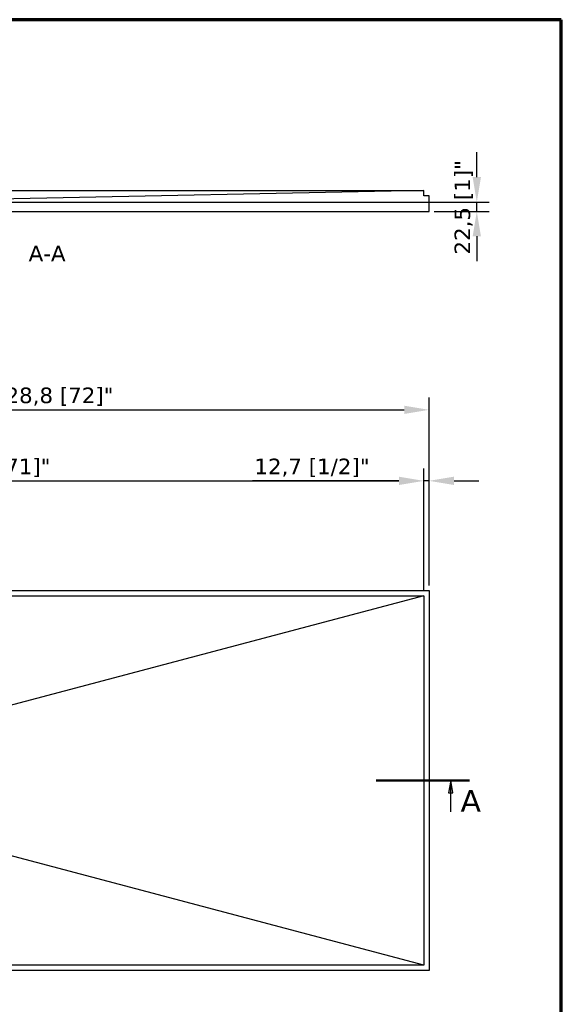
# Model space of a CAD drawing. Header units: millimetres. Extents: x -13716 to 13716, y -375 to 4365.
# Tile 11 of 12: x 1756 to 3060, y 1995 to 4365. Entities that reach past the tile are written whole.
import ezdxf

# ---------------------------------------------------------------- set-up
doc = ezdxf.new("R2010")
doc.units = ezdxf.units.MM
doc.header["$LTSCALE"] = 15
doc.linetypes.add('CHAIN', pattern=[0.3543, 0.2362, -0.0295, 0.0591, -0.0295])
doc.layers.get('0').update_dxf_attribs({"lineweight": 25})
for name, color, linetype, lineweight in [('_Sichtbarkanten', 7, 'Continuous', 25), ('Bemaßung (ISO)', 7, 'Continuous', 25), ('Rahmen (ISO)', 7, 'Continuous', 70), ('Schnittlinie (ISO)', 7, 'CHAIN', 25), ('Symbol (ISO)', 7, 'Continuous', 25)]:
    doc.layers.add(name, color=color, linetype=linetype, lineweight=lineweight)
doc.styles.add('Bezeichnungstext (DIN)', font='verdana.ttf')
doc.styles.add('Notiztext (ISO)', font='verdana.ttf')
doc.dimstyles.new('wedi A-Kon_F&E', dxfattribs={"dimscale": 15, "dimtxt": 2.5, "dimasz": 4, "dimexe": 2, "dimexo": 0.8, "dimgap": 0.3, "dimtad": 1, "dimdec": 1, "dimrnd": 1e-08, "dimtxsty": 'Notiztext (ISO)', "dimcen": 0.09, "dimclrd": 7, "dimclre": 7, "dimclrt": 256, "dimadec": 0, "dimazin": 2, "dimtfac": 0.6, "dimtmove": 0, "dimatfit": 3, "dimfxl": 1, "dimtolj": 1, "dimlwd": -1, "dimlwe": -1, "dimarcsym": 0})

# ---------------------------------------------------------------- blocks, each defined once
blk = doc.blocks.new('Ränder wedi_Zeichnungsrahmen')
at = {"layer": 'Rahmen (ISO)'}
for p, q in [((204, 291), (20, 291)), ((204, 6), (204, 291))]:
    blk.add_line(p, q, dxfattribs=at)
blk = doc.blocks.new('2DTransSchnitt0')
at = {"layer": 'Schnittlinie (ISO)', "linetype": 'Continuous', "lineweight": 50}
for p, q in [((56.52, 168.91), (71.52, 168.91)), ((174.26, 168.91), (189.26, 168.91))]:
    blk.add_line(p, q, dxfattribs=at)
at = {"layer": 'Schnittlinie (ISO)', "linetype": 'Continuous'}
for p, q in [((59.52, 168.91), (59.17, 166.91)), ((59.52, 166.91), (59.52, 168.91)), ((59.87, 166.91), (59.52, 168.91)), ((186.26, 168.91), (185.91, 166.91)), ((186.26, 166.91), (186.26, 168.91)), ((186.61, 166.91), (186.26, 168.91)), ((59.17, 166.91), (59.87, 166.91)), ((59.52, 163.91), (59.52, 166.91)), ((185.91, 166.91), (186.61, 166.91)), ((186.26, 163.91), (186.26, 166.91))]:
    blk.add_line(p, q, dxfattribs=at)
at = {"layer": 'Schnittlinie (ISO)', "linetype": 'Continuous', "flags": 128}
for points in [[(59.87, 166.91), (59.52, 168.91), (59.17, 166.91), (59.87, 166.91)], [(186.61, 166.91), (186.26, 168.91), (185.91, 166.91), (186.61, 166.91)]]:
    blk.add_lwpolyline(points, dxfattribs=at)
at = {"layer": 'Schnittlinie (ISO)'}
for points in [[(59.87, 166.91), (59.52, 168.91), (59.17, 166.91), (59.87, 166.91)], [(186.61, 166.91), (186.26, 168.91), (185.91, 166.91), (186.61, 166.91)]]:
    blk.add_solid(points, dxfattribs=at)
at = {"layer": 'Schnittlinie (ISO)', "char_height": 3.5, "attachment_point": 7, "style": 'Bezeichnungstext (DIN)'}
for insert in [(54.79, 163.91), (187.82, 163.91)]:
    blk.add_mtext('A', dxfattribs=dict(at, insert=insert))
blk = doc.blocks.new('*D28')
at = {"layer": 'Bemaßung (ISO)', "color": 7, "transparency": 16777216}
for p, q in [((912.8, 3002.9), (912.8, 3455.9)), ((2741.6, 3002.9), (2741.6, 3455.9)), ((972.8, 3425.9), (2681.6, 3425.9))]:
    blk.add_line(p, q, dxfattribs=at)
for points in [[(972.8, 3435.9), (972.8, 3415.9), (912.8, 3425.9)], [(2681.6, 3435.9), (2681.6, 3415.9), (2741.6, 3425.9)]]:
    blk.add_solid(points, dxfattribs=at)
at = {"layer": 'Defpoints', "color": 0, "transparency": 16777216}
for p in [(2741.6, 3425.9), (912.8, 2990.9), (2741.6, 2990.9)]:
    blk.add_point(p, dxfattribs=at)
at = {"layer": 'Bemaßung (ISO)', "transparency": 16777216, "insert": (1656.1, 3479.5), "char_height": 37.5, "attachment_point": 1, "style": 'Notiztext (ISO)'}
blk.add_mtext('\\A1;1828,8 [72]"', dxfattribs=at)
blk = doc.blocks.new('*D30')
at = {"layer": 'Bemaßung (ISO)', "color": 7, "transparency": 16777216}
for p, q in [((2856.5, 3986.1), (2856.5, 4046.1)), ((1351.3, 3926.1), (2886.5, 3926.1)), ((2856.5, 3903.6), (2856.5, 3926.1)), ((2753.6, 3903.6), (2886.5, 3903.6)), ((2856.5, 3843.6), (2856.5, 3783.6))]:
    blk.add_line(p, q, dxfattribs=at)
for points in [[(2846.5, 3986.1), (2866.5, 3986.1), (2856.5, 3926.1)], [(2846.5, 3843.6), (2866.5, 3843.6), (2856.5, 3903.6)]]:
    blk.add_solid(points, dxfattribs=at)
at = {"layer": 'Defpoints', "color": 0, "transparency": 16777216}
for p in [(1339.3, 3926.1), (2856.5, 3926.1), (2741.6, 3903.6)]:
    blk.add_point(p, dxfattribs=at)
at = {"layer": 'Bemaßung (ISO)', "transparency": 16777216, "insert": (2802.9, 3799.7), "char_height": 37.5, "attachment_point": 1, "rotation": 90, "style": 'Notiztext (ISO)'}
blk.add_mtext('\\A1;22,5 [1]"', dxfattribs=at)
blk = doc.blocks.new('*D34')
at = {"layer": 'Bemaßung (ISO)', "color": 7, "transparency": 16777216}
for p, q in [((925.6, 2990.2), (925.6, 3285)), ((2728.9, 2990.2), (2728.9, 3285)), ((985.6, 3255), (2668.9, 3255))]:
    blk.add_line(p, q, dxfattribs=at)
for points in [[(985.6, 3265), (985.6, 3245), (925.6, 3255)], [(2668.9, 3265), (2668.9, 3245), (2728.9, 3255)]]:
    blk.add_solid(points, dxfattribs=at)
at = {"layer": 'Defpoints', "color": 0, "transparency": 16777216}
for p in [(2728.9, 3255), (925.6, 2978.2), (2728.9, 2978.2)]:
    blk.add_point(p, dxfattribs=at)
at = {"layer": 'Bemaßung (ISO)', "transparency": 16777216, "insert": (1504.4, 3308.5), "char_height": 37.5, "attachment_point": 1, "style": 'Notiztext (ISO)'}
blk.add_mtext('\\A1;1803,3 [71]"', dxfattribs=at)
blk = doc.blocks.new('*D36')
at = {"layer": 'Bemaßung (ISO)', "color": 7, "transparency": 16777216}
for p, q in [((2728.9, 2990.2), (2728.9, 3285)), ((2741.6, 3002.9), (2741.6, 3285)), ((2668.9, 3255), (2316.4, 3255)), ((2741.6, 3255), (2728.9, 3255)), ((2801.6, 3255), (2861.6, 3255))]:
    blk.add_line(p, q, dxfattribs=at)
for points in [[(2668.9, 3265), (2668.9, 3245), (2728.9, 3255)], [(2801.6, 3265), (2801.6, 3245), (2741.6, 3255)]]:
    blk.add_solid(points, dxfattribs=at)
at = {"layer": 'Defpoints', "color": 0, "transparency": 16777216}
for p in [(2741.6, 3255), (2741.6, 2990.9), (2728.9, 2978.2)]:
    blk.add_point(p, dxfattribs=at)
at = {"layer": 'Bemaßung (ISO)', "transparency": 16777216, "insert": (2320.9, 3308.5), "char_height": 37.5, "attachment_point": 1, "style": 'Notiztext (ISO)'}
blk.add_mtext('\\A1;12,7 [1/2]"', dxfattribs=at)

msp = doc.modelspace()

# ---------------------------------------------------------------- linework, layer by layer
at = {"layer": '_Sichtbarkanten'}
for p, q in [((925.61, 3953.59), (2728.93, 3953.59)), ((2728.93, 3953.59), (1339.33, 3926.09)), ((2728.93, 3940.89), (2728.93, 3953.59)), ((2741.64, 3940.89), (2728.93, 3940.89)), ((2741.64, 3903.59), (2741.64, 3940.89)), ((1323.87, 3903.59), (2741.64, 3903.59)), ((912.84, 2990.9), (2741.64, 2990.9)), ((2741.64, 2990.9), (2741.64, 2076.5)), ((925.61, 2978.15), (2728.93, 2978.15)), ((2728.93, 2978.15), (1339.33, 2610.15)), ((2728.93, 2978.15), (2728.93, 2089.25)), ((2728.93, 2089.25), (1339.33, 2457.25)), ((2728.93, 2089.25), (925.61, 2089.25)), ((2741.64, 2076.5), (912.84, 2076.5))]:
    msp.add_line(p, q, dxfattribs=at)

# ---------------------------------------------------------------- block references
at = {"xscale": 15, "yscale": 15, "zscale": 15}
msp.add_blockref('Ränder wedi_Zeichnungsrahmen', (0, 0), dxfattribs=at)
at = {"layer": 'Schnittlinie (ISO)', "xscale": 15, "yscale": 15, "zscale": 15}
msp.add_blockref('2DTransSchnitt0', (0, 0), dxfattribs=at)

# ---------------------------------------------------------------- texts
at = {"layer": 'Symbol (ISO)', "insert": (1777.32, 3783.67), "char_height": 37.5, "attachment_point": 7, "style": 'Notiztext (ISO)'}
msp.add_mtext('A-A', dxfattribs=at)

# ---------------------------------------------------------------- dimensions: what is measured, and where the dimension line sits
at = {"layer": 'Bemaßung (ISO)', "color": 7}
for base, p1, p2, angle, override, picture, middle in [((2856.5, 3926.09), (2741.64, 3903.59), (1339.33, 3926.09), 90, {"dimgap": 0.3, "dimdec": 1, "dimtol": 0, "dimlim": 0, "dimtp": 0, "dimtm": 0, "dimtdec": 2, "dimtofl": 1, "dimatfit": 1}, '*D30', (2856.5, 3914.84)), ((2741.64, 3425.9), (912.84, 2990.9), (2741.64, 2990.9), 180, {"dimgap": 0.3, "dimdec": 1, "dimtol": 0, "dimlim": 0, "dimtp": 0, "dimtm": 0, "dimtdec": 2, "dimtofl": 0, "dimatfit": 1}, '*D28', (1818.94, 3425.9)), ((2728.93, 3254.97), (925.61, 2978.15), (2728.93, 2978.15), 180, {"dimgap": 0.3, "dimdec": 1, "dimtol": 0, "dimlim": 0, "dimtp": 0, "dimtm": 0, "dimtdec": 2, "dimtofl": 0, "dimatfit": 1}, '*D34', (1667.21, 3254.97)), ((2741.64, 3254.97), (2728.93, 2978.15), (2741.64, 2990.9), 180, {"dimgap": 0.3, "dimdec": 1, "dimtol": 0, "dimlim": 0, "dimtp": 0, "dimtm": 0, "dimtdec": 2, "dimtofl": 1, "dimatfit": 1}, '*D36', (2462.65, 3254.97))]:
    dim = msp.add_linear_dim(base=base, p1=p1, p2=p2, angle=angle, text='<>"', dimstyle='wedi A-Kon_F&E', override=override, dxfattribs=at)
    dim.commit()
    dim.dimension.update_dxf_attribs({"geometry": picture, "text_midpoint": middle, "dimtype": 160})

doc.saveas('drawing.dxf')
